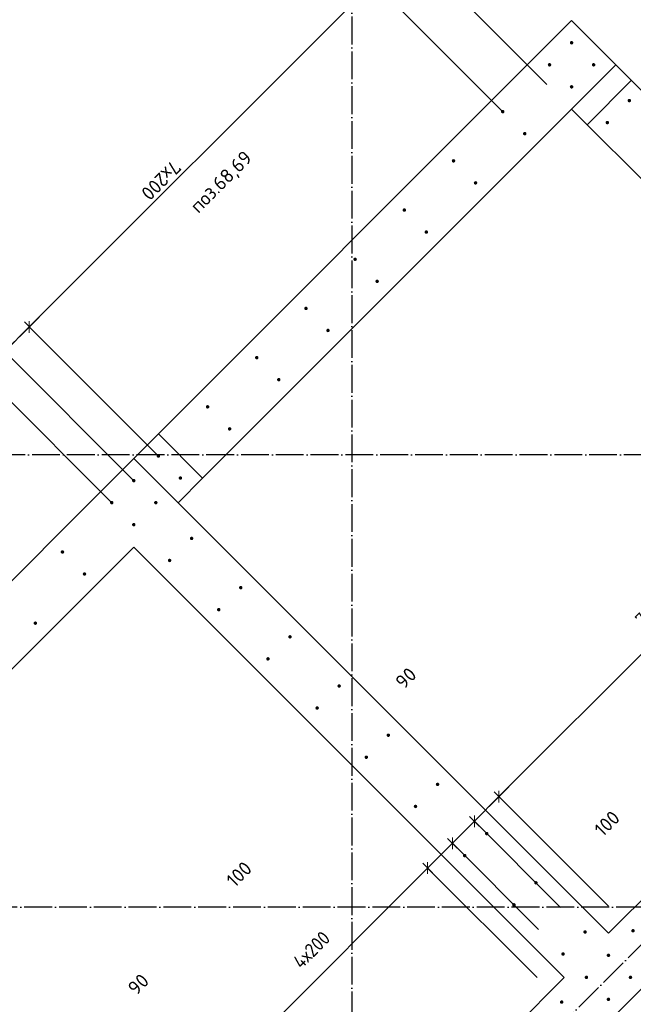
# Model space of a CAD drawing. Header units: millimetres. Extents: x -1001 to 124100, y -72947 to 40304.
# Tile 44 of 104: x 92945 to 94709, y -56379 to -53549. Entities that reach past the tile are written whole.
import ezdxf

# ---------------------------------------------------------------- set-up
doc = ezdxf.new("R2010")
doc.units = ezdxf.units.MM
doc.header["$PDMODE"] = 65
for name, pattern in [('______11', [100, 80, -10, 0, -10]), ('______5', [220, 160, -20, 20, -20]), ('________', [0])]:
    doc.linetypes.add(name, pattern=pattern)
for name, color, linetype, lineweight in [('Standard', 7, 'Continuous', 25), ('Арм.стержн. Выпуски', 180, 'Continuous', 35), ('Размерная линия_ общее_1', 7, 'Continuous', 13)]:
    doc.layers.add(name, color=color, linetype=linetype, lineweight=lineweight)
doc.layers.add('Осевая линия_ общее', color=7, linetype='______5', lineweight=13, true_color=0xa0a0a0)
doc.styles.add('ISOCPEUR', font='ISOCPEUR')
doc.dimstyles.new('DIMSTYLE_11', dxfattribs={"dimtxt": 40, "dimasz": 40, "dimexe": 0, "dimexo": 0, "dimgap": 20, "dimtad": 2, "dimdec": 0, "dimrnd": 5, "dimzin": 12, "dimdsep": 46, "dimtxsty": 'ISOCPEUR', "dimblk1": 'ALL_ML_STRICH', "dimblk2": 'ALL_ML_STRICH', "dimsah": 1, "dimcen": 0, "dimclrd": 7, "dimclre": 256, "dimclrt": 7, "dimadec": 0, "dimazin": 0, "dimtfac": 1, "dimtdec": 0, "dimtix": 1, "dimtmove": 2, "dimatfit": 3, "dimfxl": 0, "dimtvp": 1.2, "dimtzin": 0, "dimlwd": 0, "dimlwe": -3, "dimarcsym": 0})
doc.dimstyles.new('DIMSTYLE_18', dxfattribs={"dimtxt": 40, "dimasz": 40, "dimexe": 0, "dimexo": 0, "dimgap": 20, "dimtad": 0, "dimdec": 0, "dimrnd": 5, "dimzin": 12, "dimdsep": 46, "dimtxsty": 'ISOCPEUR', "dimblk1": 'ALL_ML_STRICH', "dimblk2": 'ALL_ML_STRICH', "dimsah": 1, "dimcen": 0, "dimclrd": 7, "dimclre": 256, "dimclrt": 7, "dimadec": 0, "dimazin": 0, "dimtfac": 1, "dimtdec": 0, "dimtix": 1, "dimtmove": 2, "dimatfit": 3, "dimfxl": 0, "dimtvp": 1.2, "dimtzin": 0, "dimlwd": 0, "dimlwe": -3, "dimarcsym": 0})
doc.dimstyles.new('DIMSTYLE_9', dxfattribs={"dimtxt": 40, "dimasz": 40, "dimexe": 0, "dimexo": 0, "dimgap": 20, "dimtad": 2, "dimdec": 0, "dimrnd": 5, "dimzin": 12, "dimdsep": 46, "dimtxsty": 'ISOCPEUR', "dimblk1": 'ALL_ML_STRICH', "dimblk2": 'ALL_ML_STRICH', "dimsah": 1, "dimcen": 0, "dimclrd": 7, "dimclre": 256, "dimclrt": 7, "dimadec": 0, "dimazin": 0, "dimtfac": 1, "dimtdec": 0, "dimtix": 1, "dimtmove": 2, "dimatfit": 3, "dimfxl": 0, "dimtzin": 0, "dimlwd": 0, "dimlwe": -3, "dimarcsym": 0})

# ---------------------------------------------------------------- blocks, each defined once
blk = doc.blocks.new('СЛОЖНЫЙ_ОБЪЕКТ_0')
at = {"layer": 'Осевая линия_ общее', "color": 253, "linetype": '______11', "lineweight": -3, "true_color": 0xa0a0a0, "transparency": 33554687}
blk.add_line((87969.7, -62970.3), (101744.2, -49195.9), dxfattribs=at)
blk = doc.blocks.new('ALL_ML_STRICH')
at = {"color": 0, "linetype": 'ByBlock', "lineweight": -2}
for p, q in [((-1, 0), (0.5, 0)), ((-0.3, -0.3), (0.3, 0.3)), ((0, -0.5), (0, 0.5))]:
    blk.add_line(p, q, dxfattribs=at)
blk = doc.blocks.new('*D599')
at = {"layer": 'DEFPOINTS', "color": 7, "linetype": 'Continuous', "lineweight": 13, "transparency": 33554687}
for p in [(94065, -53339.5), (94531.7, -53806.2), (94404.6, -53884.1)]:
    blk.add_point(p, dxfattribs=at)
at = {"layer": 'Размерная линия_ общее_1', "color": 7, "linetype": 'Continuous', "lineweight": -2, "transparency": 33554687}
blk.add_line((94065, -53339.5), (93962.5, -53442), dxfattribs=at)
at = {"layer": 'Размерная линия_ общее_1', "color": 253, "linetype": 'Continuous', "lineweight": -2, "true_color": 0xa0a0a0, "transparency": 33554687}
for p, q in [((94461, -53735.5), (94065, -53339.5)), ((94333.9, -53813.4), (93962.5, -53442))]:
    blk.add_line(p, q, dxfattribs=at)
at = {"layer": 'Размерная линия_ общее_1', "color": 7, "linetype": 'Continuous', "lineweight": 13, "transparency": 33554687, "xscale": 40, "yscale": 40, "zscale": 40}
for p, rotation in [((94065, -53339.5), 44.99999998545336), ((93962.5, -53442), 224.9999999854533)]:
    blk.add_blockref('ALL_ML_STRICH', p, dxfattribs=dict(at, rotation=rotation))
at = {"layer": 'Размерная линия_ общее_1', "color": 7, "linetype": 'Continuous', "lineweight": 13, "transparency": 33554687, "insert": (94135.3, -53171.2), "char_height": 40, "width": 120, "attachment_point": 5, "rotation": 45, "style": 'ISOCPEUR'}
blk.add_mtext('\\A1;{145}', dxfattribs=at)
blk = doc.blocks.new('*D600')
at = {"layer": 'DEFPOINTS', "color": 7, "linetype": 'Continuous', "lineweight": 13, "transparency": 33554687}
for p in [(93962.5, -53442), (94404.6, -53884.1), (93414.7, -54874.1)]:
    blk.add_point(p, dxfattribs=at)
at = {"layer": 'Размерная линия_ общее_1', "color": 7, "linetype": 'Continuous', "lineweight": -2, "transparency": 33554687}
blk.add_line((93962.5, -53442), (92972.5, -54432), dxfattribs=at)
at = {"layer": 'Размерная линия_ общее_1', "color": 253, "linetype": 'Continuous', "lineweight": -2, "true_color": 0xa0a0a0, "transparency": 33554687}
for p, q in [((94333.9, -53813.4), (93962.5, -53442)), ((93343.9, -54803.4), (92972.5, -54432))]:
    blk.add_line(p, q, dxfattribs=at)
at = {"layer": 'Размерная линия_ общее_1', "color": 7, "linetype": 'Continuous', "lineweight": 13, "transparency": 33554687, "xscale": 40, "yscale": 40, "zscale": 40}
for p, rotation in [((93962.5, -53442), 44.99999998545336), ((92972.5, -54432), 224.9999999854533)]:
    blk.add_blockref('ALL_ML_STRICH', p, dxfattribs=dict(at, rotation=rotation))
at = {"layer": 'Размерная линия_ общее_1', "color": 7, "linetype": 'Continuous', "lineweight": 13, "transparency": 33554687, "insert": (93412.4, -53978), "char_height": 40, "width": 2, "attachment_point": 1, "rotation": 225, "line_spacing_factor": 0.60241, "style": 'ISOCPEUR'}
blk.add_mtext('7х200', dxfattribs=at)
blk = doc.blocks.new('*D601')
at = {"layer": 'DEFPOINTS', "color": 7, "linetype": 'Continuous', "lineweight": 13, "transparency": 33554687}
for p in [(92972.5, -54432), (93414.7, -54874.1), (93343.9, -54944.8)]:
    blk.add_point(p, dxfattribs=at)
at = {"layer": 'Размерная линия_ общее_1', "color": 7, "linetype": 'Continuous', "lineweight": -2, "transparency": 33554687}
blk.add_line((92972.5, -54432), (92901.8, -54502.7), dxfattribs=at)
at = {"layer": 'Размерная линия_ общее_1', "color": 253, "linetype": 'Continuous', "lineweight": -2, "true_color": 0xa0a0a0, "transparency": 33554687}
for p, q in [((93343.9, -54803.4), (92972.5, -54432)), ((93273.2, -54874.1), (92901.8, -54502.7))]:
    blk.add_line(p, q, dxfattribs=at)
at = {"layer": 'Размерная линия_ общее_1', "color": 7, "linetype": 'Continuous', "lineweight": 13, "transparency": 33554687, "xscale": 40, "yscale": 40, "zscale": 40}
for p, rotation in [((92972.5, -54432), 44.99999998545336), ((92901.8, -54502.7), 224.9999999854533)]:
    blk.add_blockref('ALL_ML_STRICH', p, dxfattribs=dict(at, rotation=rotation))
at = {"layer": 'Размерная линия_ общее_1', "color": 7, "linetype": 'Continuous', "lineweight": 13, "transparency": 33554687, "insert": (92633.7, -53922.3), "char_height": 40, "width": 120, "attachment_point": 5, "rotation": 45, "style": 'ISOCPEUR'}
blk.add_mtext('\\A1;{100}', dxfattribs=at)
blk = doc.blocks.new('*D602')
at = {"layer": 'DEFPOINTS', "color": 7, "linetype": 'Continuous', "lineweight": 13, "transparency": 33554687}
for p in [(92901.8, -54502.7), (93343.9, -54944.8), (93280.6, -55008.1)]:
    blk.add_point(p, dxfattribs=at)
at = {"layer": 'Размерная линия_ общее_1', "color": 7, "linetype": 'Continuous', "lineweight": -2, "transparency": 33554687}
blk.add_line((92901.8, -54502.7), (92838.5, -54566), dxfattribs=at)
at = {"layer": 'Размерная линия_ общее_1', "color": 253, "linetype": 'Continuous', "lineweight": -2, "true_color": 0xa0a0a0, "transparency": 33554687}
for p, q in [((93273.2, -54874.1), (92901.8, -54502.7)), ((93209.9, -54937.4), (92838.5, -54566))]:
    blk.add_line(p, q, dxfattribs=at)
at = {"layer": 'Размерная линия_ общее_1', "color": 7, "linetype": 'Continuous', "lineweight": 13, "transparency": 33554687, "xscale": 40, "yscale": 40, "zscale": 40}
for p, rotation in [((92901.8, -54502.7), 44.99999998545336), ((92838.5, -54566), 224.9999999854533)]:
    blk.add_blockref('ALL_ML_STRICH', p, dxfattribs=dict(at, rotation=rotation))
at = {"layer": 'Размерная линия_ общее_1', "color": 7, "linetype": 'Continuous', "lineweight": 13, "transparency": 33554687, "insert": (92386.8, -54494.8), "char_height": 40, "width": 80, "attachment_point": 5, "rotation": 45, "style": 'ISOCPEUR'}
blk.add_mtext('\\A1;{90}', dxfattribs=at)
blk = doc.blocks.new('*D603')
at = {"layer": 'DEFPOINTS', "color": 7, "linetype": 'Continuous', "lineweight": 13, "transparency": 33554687}
for p in [(92838.5, -54566), (93280.6, -55008.1), (91441.8, -56846.9)]:
    blk.add_point(p, dxfattribs=at)
at = {"layer": 'Размерная линия_ общее_1', "color": 7, "linetype": 'Continuous', "lineweight": -2, "transparency": 33554687}
blk.add_line((92838.5, -54566), (90999.7, -56404.8), dxfattribs=at)
at = {"layer": 'Размерная линия_ общее_1', "color": 253, "linetype": 'Continuous', "lineweight": -2, "true_color": 0xa0a0a0, "transparency": 33554687}
for p, q in [((93209.9, -54937.4), (92838.5, -54566)), ((91371.1, -56776.2), (90999.7, -56404.8))]:
    blk.add_line(p, q, dxfattribs=at)
at = {"layer": 'Размерная линия_ общее_1', "color": 7, "linetype": 'Continuous', "lineweight": 13, "transparency": 33554687, "xscale": 40, "yscale": 40, "zscale": 40}
for p, rotation in [((92838.5, -54566), 44.99999998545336), ((90999.7, -56404.8), 224.9999999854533)]:
    blk.add_blockref('ALL_ML_STRICH', p, dxfattribs=dict(at, rotation=rotation))
at = {"layer": 'Размерная линия_ общее_1', "color": 7, "linetype": 'Continuous', "lineweight": 13, "transparency": 33554687, "insert": (91807.4, -55583), "char_height": 40, "width": 2, "attachment_point": 1, "rotation": 225, "line_spacing_factor": 0.60241, "style": 'ISOCPEUR'}
blk.add_mtext('13х200=2600', dxfattribs=at)
blk = doc.blocks.new('*D610')
at = {"layer": 'DEFPOINTS', "color": 7, "linetype": 'Continuous', "lineweight": 13, "transparency": 33554687}
for p in [(93418.2, -56687.2), (93867, -57009.4), (93803.7, -57072.7)]:
    blk.add_point(p, dxfattribs=at)
at = {"layer": 'Размерная линия_ общее_1', "color": 7, "linetype": 'Continuous', "lineweight": -2, "transparency": 33554687}
blk.add_line((93418.2, -56687.2), (93481.5, -56623.9), dxfattribs=at)
at = {"layer": 'Размерная линия_ общее_1', "color": 253, "linetype": 'Continuous', "lineweight": -2, "true_color": 0xa0a0a0, "transparency": 33554687}
for p, q in [((93796.3, -56938.6), (93481.5, -56623.9)), ((93733, -57002), (93418.2, -56687.2))]:
    blk.add_line(p, q, dxfattribs=at)
at = {"layer": 'Размерная линия_ общее_1', "color": 7, "linetype": 'Continuous', "lineweight": 13, "transparency": 33554687, "xscale": 40, "yscale": 40, "zscale": 40}
for p, rotation in [((93481.5, -56623.9), 44.999999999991), ((93418.2, -56687.2), 224.999999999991)]:
    blk.add_blockref('ALL_ML_STRICH', p, dxfattribs=dict(at, rotation=rotation))
at = {"layer": 'Размерная линия_ общее_1', "color": 7, "linetype": 'Continuous', "lineweight": 13, "transparency": 33554687, "insert": (93286.1, -56321.7), "char_height": 40, "width": 80, "attachment_point": 5, "rotation": 45, "style": 'ISOCPEUR'}
blk.add_mtext('\\A1;{90}', dxfattribs=at)
blk = doc.blocks.new('*D612')
at = {"layer": 'DEFPOINTS', "color": 7, "linetype": 'Continuous', "lineweight": 13, "transparency": 33554687}
for p in [(94503.4, -56373), (93552.2, -56553.2), (93937.7, -56938.7)]:
    blk.add_point(p, dxfattribs=at)
at = {"layer": 'Размерная линия_ общее_1', "color": 7, "linetype": 'Continuous', "lineweight": -2, "transparency": 33554687}
blk.add_line((93552.2, -56553.2), (94117.9, -55987.5), dxfattribs=at)
at = {"layer": 'Размерная линия_ общее_1', "color": 253, "linetype": 'Continuous', "lineweight": -2, "true_color": 0xa0a0a0, "transparency": 33554687}
for p, q in [((94432.7, -56302.3), (94117.9, -55987.5)), ((93867, -56868), (93552.2, -56553.2))]:
    blk.add_line(p, q, dxfattribs=at)
at = {"layer": 'Размерная линия_ общее_1', "color": 7, "linetype": 'Continuous', "lineweight": 13, "transparency": 33554687, "xscale": 40, "yscale": 40, "zscale": 40}
for p, rotation in [((94117.9, -55987.5), 44.999999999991), ((93552.2, -56553.2), 224.999999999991)]:
    blk.add_blockref('ALL_ML_STRICH', p, dxfattribs=dict(at, rotation=rotation))
at = {"layer": 'Размерная линия_ общее_1', "color": 7, "linetype": 'Continuous', "lineweight": 13, "transparency": 33554687, "insert": (93726.4, -56251.7), "char_height": 40, "width": 2, "attachment_point": 1, "rotation": 45, "line_spacing_factor": 0.60241, "style": 'ISOCPEUR'}
blk.add_mtext('\\W0.91;4х200', dxfattribs=at)
blk = doc.blocks.new('*D613')
at = {"layer": 'DEFPOINTS', "color": 7, "linetype": 'Continuous', "lineweight": 13, "transparency": 33554687}
for p in [(94117.9, -55987.5), (94507.3, -56234.8), (94503.4, -56373)]:
    blk.add_point(p, dxfattribs=at)
at = {"layer": 'Размерная линия_ общее_1', "color": 7, "linetype": 'Continuous', "lineweight": -2, "transparency": 33554687}
blk.add_line((94117.9, -55987.5), (94189, -55916.4), dxfattribs=at)
at = {"layer": 'Размерная линия_ общее_1', "color": 253, "linetype": 'Continuous', "lineweight": -2, "true_color": 0xa0a0a0, "transparency": 33554687}
for p, q in [((94436.6, -56164.1), (94189, -55916.4)), ((94432.7, -56302.3), (94117.9, -55987.5))]:
    blk.add_line(p, q, dxfattribs=at)
at = {"layer": 'Размерная линия_ общее_1', "color": 7, "linetype": 'Continuous', "lineweight": 13, "transparency": 33554687, "xscale": 40, "yscale": 40, "zscale": 40}
for p, rotation in [((94189, -55916.4), 44.999999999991), ((94117.9, -55987.5), 224.999999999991)]:
    blk.add_blockref('ALL_ML_STRICH', p, dxfattribs=dict(at, rotation=rotation))
at = {"layer": 'Размерная линия_ общее_1', "color": 7, "linetype": 'Continuous', "lineweight": 13, "transparency": 33554687, "insert": (93575.7, -56005.5), "char_height": 40, "width": 120, "attachment_point": 5, "rotation": 45, "style": 'ISOCPEUR'}
blk.add_mtext('\\A1;{100}', dxfattribs=at)
blk = doc.blocks.new('*D614')
at = {"layer": 'DEFPOINTS', "color": 7, "linetype": 'Continuous', "lineweight": 13, "transparency": 33554687}
for p in [(94189, -55916.4), (94570.6, -56171.5), (94507.3, -56234.8)]:
    blk.add_point(p, dxfattribs=at)
at = {"layer": 'Размерная линия_ общее_1', "color": 7, "linetype": 'Continuous', "lineweight": -2, "transparency": 33554687}
blk.add_line((94189, -55916.4), (94252.3, -55853.1), dxfattribs=at)
at = {"layer": 'Размерная линия_ общее_1', "color": 253, "linetype": 'Continuous', "lineweight": -2, "true_color": 0xa0a0a0, "transparency": 33554687}
for p, q in [((94499.9, -56100.7), (94252.3, -55853.1)), ((94436.6, -56164.1), (94189, -55916.4))]:
    blk.add_line(p, q, dxfattribs=at)
at = {"layer": 'Размерная линия_ общее_1', "color": 7, "linetype": 'Continuous', "lineweight": 13, "transparency": 33554687, "xscale": 40, "yscale": 40, "zscale": 40}
for p, rotation in [((94252.3, -55853.1), 44.999999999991), ((94189, -55916.4), 224.999999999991)]:
    blk.add_blockref('ALL_ML_STRICH', p, dxfattribs=dict(at, rotation=rotation))
at = {"layer": 'Размерная линия_ общее_1', "color": 7, "linetype": 'Continuous', "lineweight": 13, "transparency": 33554687, "insert": (94055.4, -55441.5), "char_height": 40, "width": 80, "attachment_point": 5, "rotation": 45, "style": 'ISOCPEUR'}
blk.add_mtext('\\A1;{90}', dxfattribs=at)
blk = doc.blocks.new('*D615')
at = {"layer": 'DEFPOINTS', "color": 7, "linetype": 'Continuous', "lineweight": 13, "transparency": 33554687}
for p in [(94252.3, -55853.1), (94570.6, -56171.5), (94708.5, -56167.9)]:
    blk.add_point(p, dxfattribs=at)
at = {"layer": 'Размерная линия_ общее_1', "color": 7, "linetype": 'Continuous', "lineweight": -2, "transparency": 33554687}
blk.add_line((94252.3, -55853.1), (94323, -55782.4), dxfattribs=at)
at = {"layer": 'Размерная линия_ общее_1', "color": 253, "linetype": 'Continuous', "lineweight": -2, "true_color": 0xa0a0a0, "transparency": 33554687}
for p, q in [((94637.8, -56097.2), (94323, -55782.4)), ((94499.9, -56100.7), (94252.3, -55853.1))]:
    blk.add_line(p, q, dxfattribs=at)
at = {"layer": 'Размерная линия_ общее_1', "color": 7, "linetype": 'Continuous', "lineweight": 13, "transparency": 33554687, "xscale": 40, "yscale": 40, "zscale": 40}
for p, rotation in [((94323, -55782.4), 44.999999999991), ((94252.3, -55853.1), 224.999999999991)]:
    blk.add_blockref('ALL_ML_STRICH', p, dxfattribs=dict(at, rotation=rotation))
at = {"layer": 'Размерная линия_ общее_1', "color": 7, "linetype": 'Continuous', "lineweight": 13, "transparency": 33554687, "insert": (94633.7, -55859.7), "char_height": 40, "width": 120, "attachment_point": 5, "rotation": 45, "style": 'ISOCPEUR'}
blk.add_mtext('\\A1;{100}', dxfattribs=at)
blk = doc.blocks.new('*D616')
at = {"layer": 'DEFPOINTS', "color": 7, "linetype": 'Continuous', "lineweight": 13, "transparency": 33554687}
for p in [(95698.4, -55178), (94323, -55782.4), (94708.5, -56167.9)]:
    blk.add_point(p, dxfattribs=at)
at = {"layer": 'Размерная линия_ общее_1', "color": 7, "linetype": 'Continuous', "lineweight": -2, "transparency": 33554687}
blk.add_line((94323, -55782.4), (95312.9, -54792.5), dxfattribs=at)
at = {"layer": 'Размерная линия_ общее_1', "color": 253, "linetype": 'Continuous', "lineweight": -2, "true_color": 0xa0a0a0, "transparency": 33554687}
for p, q in [((95627.7, -55107.2), (95312.9, -54792.5)), ((94637.8, -56097.2), (94323, -55782.4))]:
    blk.add_line(p, q, dxfattribs=at)
at = {"layer": 'Размерная линия_ общее_1', "color": 7, "linetype": 'Continuous', "lineweight": 13, "transparency": 33554687, "xscale": 40, "yscale": 40, "zscale": 40}
for p, rotation in [((95312.9, -54792.5), 44.999999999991), ((94323, -55782.4), 224.999999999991)]:
    blk.add_blockref('ALL_ML_STRICH', p, dxfattribs=dict(at, rotation=rotation))
at = {"layer": 'Размерная линия_ общее_1', "color": 7, "linetype": 'Continuous', "lineweight": 13, "transparency": 33554687, "insert": (94710.6, -55267.5), "char_height": 40, "width": 2, "attachment_point": 1, "rotation": 45, "line_spacing_factor": 0.60241, "style": 'ISOCPEUR'}
blk.add_mtext('\\W0.91;7х200', dxfattribs=at)

msp = doc.modelspace()

# ---------------------------------------------------------------- hatches: boundary and pattern name
at = {"layer": 'Арм.стержн. Выпуски', "linetype": 'Continuous', "lineweight": 35, "transparency": 33554687}
for points in [[(94536.7, -53615.2), (94536.3, -53613.3), (94535.2, -53611.7), (94533.6, -53610.6), (94531.7, -53610.2), (94529.8, -53610.6), (94528.2, -53611.7), (94527.1, -53613.3), (94526.7, -53615.2), (94527.1, -53617.2), (94528.2, -53618.8), (94529.8, -53619.9), (94531.7, -53620.2), (94533.6, -53619.9), (94535.2, -53618.8), (94536.3, -53617.2)], [(94473.4, -53678.6), (94473, -53676.6), (94471.9, -53675), (94470.3, -53673.9), (94468.4, -53673.6), (94466.5, -53673.9), (94464.8, -53675), (94463.8, -53676.6), (94463.4, -53678.6), (94463.8, -53680.5), (94464.8, -53682.1), (94466.5, -53683.2), (94468.4, -53683.6), (94470.3, -53683.2), (94471.9, -53682.1), (94473, -53680.5)], [(94600, -53678.6), (94599.6, -53676.6), (94598.5, -53675), (94596.9, -53673.9), (94595, -53673.6), (94593.1, -53673.9), (94591.5, -53675), (94590.4, -53676.6), (94590, -53678.6), (94590.4, -53680.5), (94591.5, -53682.1), (94593.1, -53683.2), (94595, -53683.6), (94596.9, -53683.2), (94598.5, -53682.1), (94599.6, -53680.5)], [(94536.7, -53741.9), (94536.3, -53739.9), (94535.2, -53738.3), (94533.6, -53737.2), (94531.7, -53736.9), (94529.8, -53737.2), (94528.2, -53738.3), (94527.1, -53739.9), (94526.7, -53741.9), (94527.1, -53743.8), (94528.2, -53745.4), (94529.8, -53746.5), (94531.7, -53746.9), (94533.6, -53746.5), (94535.2, -53745.4), (94536.3, -53743.8)], [(94702.9, -53781.4), (94702.5, -53779.5), (94701.4, -53777.9), (94699.8, -53776.8), (94697.9, -53776.4), (94696, -53776.8), (94694.3, -53777.9), (94693.3, -53779.5), (94692.9, -53781.4), (94693.3, -53783.3), (94694.3, -53785), (94696, -53786.1), (94697.9, -53786.4), (94699.8, -53786.1), (94701.4, -53785), (94702.5, -53783.3)], [(94338.7, -53813.2), (94338.3, -53811.3), (94337.2, -53809.7), (94335.6, -53808.6), (94333.7, -53808.2), (94331.8, -53808.6), (94330.2, -53809.7), (94329.1, -53811.3), (94328.7, -53813.2), (94329.1, -53815.1), (94330.2, -53816.8), (94331.8, -53817.9), (94333.7, -53818.2), (94335.6, -53817.9), (94337.2, -53816.8), (94338.3, -53815.1)], [(94639.6, -53844.7), (94639.2, -53842.8), (94638.1, -53841.2), (94636.5, -53840.1), (94634.6, -53839.7), (94632.7, -53840.1), (94631, -53841.2), (94629.9, -53842.8), (94629.6, -53844.7), (94629.9, -53846.7), (94631, -53848.3), (94632.7, -53849.4), (94634.6, -53849.7), (94636.5, -53849.4), (94638.1, -53848.3), (94639.2, -53846.7)], [(94402, -53876.5), (94401.6, -53874.6), (94400.5, -53873), (94398.9, -53871.9), (94397, -53871.5), (94395.1, -53871.9), (94393.5, -53873), (94392.4, -53874.6), (94392, -53876.5), (94392.4, -53878.5), (94393.5, -53880.1), (94395.1, -53881.2), (94397, -53881.5), (94398.9, -53881.2), (94400.5, -53880.1), (94401.6, -53878.5)], [(94197.3, -53954.7), (94196.9, -53952.7), (94195.8, -53951.1), (94194.2, -53950), (94192.3, -53949.7), (94190.4, -53950), (94188.7, -53951.1), (94187.7, -53952.7), (94187.3, -53954.7), (94187.7, -53956.6), (94188.7, -53958.2), (94190.4, -53959.3), (94192.3, -53959.7), (94194.2, -53959.3), (94195.8, -53958.2), (94196.9, -53956.6)], [(94260.6, -54018), (94260.2, -54016.1), (94259.1, -54014.4), (94257.5, -54013.3), (94255.6, -54013), (94253.7, -54013.3), (94252, -54014.4), (94251, -54016.1), (94250.6, -54018), (94251, -54019.9), (94252, -54021.5), (94253.7, -54022.6), (94255.6, -54023), (94257.5, -54022.6), (94259.1, -54021.5), (94260.2, -54019.9)], [(94055.9, -54096.1), (94055.5, -54094.2), (94054.4, -54092.5), (94052.8, -54091.5), (94050.9, -54091.1), (94048.9, -54091.5), (94047.3, -54092.5), (94046.2, -54094.2), (94045.9, -54096.1), (94046.2, -54098), (94047.3, -54099.6), (94048.9, -54100.7), (94050.9, -54101.1), (94052.8, -54100.7), (94054.4, -54099.6), (94055.5, -54098)], [(94119.2, -54159.4), (94118.8, -54157.5), (94117.7, -54155.9), (94116.1, -54154.8), (94114.2, -54154.4), (94112.2, -54154.8), (94110.6, -54155.9), (94109.5, -54157.5), (94109.2, -54159.4), (94109.5, -54161.3), (94110.6, -54162.9), (94112.2, -54164), (94114.2, -54164.4), (94116.1, -54164), (94117.7, -54162.9), (94118.8, -54161.3)], [(93914.4, -54237.5), (93914.1, -54235.6), (93913, -54234), (93911.3, -54232.9), (93909.4, -54232.5), (93907.5, -54232.9), (93905.9, -54234), (93904.8, -54235.6), (93904.4, -54237.5), (93904.8, -54239.4), (93905.9, -54241), (93907.5, -54242.1), (93909.4, -54242.5), (93911.3, -54242.1), (93913, -54241), (93914.1, -54239.4)], [(93977.7, -54300.8), (93977.4, -54298.9), (93976.3, -54297.3), (93974.7, -54296.2), (93972.7, -54295.8), (93970.8, -54296.2), (93969.2, -54297.3), (93968.1, -54298.9), (93967.7, -54300.8), (93968.1, -54302.7), (93969.2, -54304.3), (93970.8, -54305.4), (93972.7, -54305.8), (93974.7, -54305.4), (93976.3, -54304.3), (93977.4, -54302.7)], [(93773, -54378.9), (93772.6, -54377), (93771.5, -54375.4), (93769.9, -54374.3), (93768, -54373.9), (93766.1, -54374.3), (93764.5, -54375.4), (93763.4, -54377), (93763, -54378.9), (93763.4, -54380.8), (93764.5, -54382.5), (93766.1, -54383.5), (93768, -54383.9), (93769.9, -54383.5), (93771.5, -54382.5), (93772.6, -54380.8)], [(93836.3, -54442.2), (93835.9, -54440.3), (93834.9, -54438.7), (93833.2, -54437.6), (93831.3, -54437.2), (93829.4, -54437.6), (93827.8, -54438.7), (93826.7, -54440.3), (93826.3, -54442.2), (93826.7, -54444.1), (93827.8, -54445.8), (93829.4, -54446.8), (93831.3, -54447.2), (93833.2, -54446.8), (93834.9, -54445.8), (93835.9, -54444.1)], [(93631.6, -54520.3), (93631.2, -54518.4), (93630.1, -54516.8), (93628.5, -54515.7), (93626.6, -54515.3), (93624.7, -54515.7), (93623.1, -54516.8), (93622, -54518.4), (93621.6, -54520.3), (93622, -54522.3), (93623.1, -54523.9), (93624.7, -54525), (93626.6, -54525.3), (93628.5, -54525), (93630.1, -54523.9), (93631.2, -54522.3)], [(93694.9, -54583.7), (93694.5, -54581.7), (93693.4, -54580.1), (93691.8, -54579), (93689.9, -54578.7), (93688, -54579), (93686.4, -54580.1), (93685.3, -54581.7), (93684.9, -54583.7), (93685.3, -54585.6), (93686.4, -54587.2), (93688, -54588.3), (93689.9, -54588.7), (93691.8, -54588.3), (93693.4, -54587.2), (93694.5, -54585.6)], [(93490.2, -54661.8), (93489.8, -54659.9), (93488.7, -54658.2), (93487.1, -54657.1), (93485.2, -54656.8), (93483.3, -54657.1), (93481.6, -54658.2), (93480.5, -54659.9), (93480.2, -54661.8), (93480.5, -54663.7), (93481.6, -54665.3), (93483.3, -54666.4), (93485.2, -54666.8), (93487.1, -54666.4), (93488.7, -54665.3), (93489.8, -54663.7)], [(93553.5, -54725.1), (93553.1, -54723.2), (93552, -54721.5), (93550.4, -54720.5), (93548.5, -54720.1), (93546.6, -54720.5), (93544.9, -54721.5), (93543.9, -54723.2), (93543.5, -54725.1), (93543.9, -54727), (93544.9, -54728.6), (93546.6, -54729.7), (93548.5, -54730.1), (93550.4, -54729.7), (93552, -54728.6), (93553.1, -54727)], [(93348.7, -54803.2), (93348.4, -54801.3), (93347.3, -54799.6), (93345.7, -54798.6), (93343.7, -54798.2), (93341.8, -54798.6), (93340.2, -54799.6), (93339.1, -54801.3), (93338.7, -54803.2), (93339.1, -54805.1), (93340.2, -54806.7), (93341.8, -54807.8), (93343.7, -54808.2), (93345.7, -54807.8), (93347.3, -54806.7), (93348.4, -54805.1)], [(93278, -54873.9), (93277.7, -54872), (93276.6, -54870.4), (93275, -54869.3), (93273, -54868.9), (93271.1, -54869.3), (93269.5, -54870.4), (93268.4, -54872), (93268, -54873.9), (93268.4, -54875.8), (93269.5, -54877.4), (93271.1, -54878.5), (93273, -54878.9), (93275, -54878.5), (93276.6, -54877.4), (93277.7, -54875.8)], [(93412.1, -54866.5), (93411.7, -54864.6), (93410.6, -54863), (93409, -54861.9), (93407.1, -54861.5), (93405.1, -54861.9), (93403.5, -54863), (93402.4, -54864.6), (93402.1, -54866.5), (93402.4, -54868.4), (93403.5, -54870), (93405.1, -54871.1), (93407.1, -54871.5), (93409, -54871.1), (93410.6, -54870), (93411.7, -54868.4)], [(93214.7, -54937.2), (93214.3, -54935.3), (93213.3, -54933.7), (93211.6, -54932.6), (93209.7, -54932.2), (93207.8, -54932.6), (93206.2, -54933.7), (93205.1, -54935.3), (93204.7, -54937.2), (93205.1, -54939.1), (93206.2, -54940.7), (93207.8, -54941.8), (93209.7, -54942.2), (93211.6, -54941.8), (93213.3, -54940.7), (93214.3, -54939.1)], [(93341.3, -54937.2), (93341, -54935.3), (93339.9, -54933.7), (93338.3, -54932.6), (93336.3, -54932.2), (93334.4, -54932.6), (93332.8, -54933.7), (93331.7, -54935.3), (93331.3, -54937.2), (93331.7, -54939.1), (93332.8, -54940.7), (93334.4, -54941.8), (93336.3, -54942.2), (93338.3, -54941.8), (93339.9, -54940.7), (93341, -54939.1)], [(93278, -55000.5), (93277.7, -54998.6), (93276.6, -54997), (93275, -54995.9), (93273, -54995.5), (93271.1, -54995.9), (93269.5, -54997), (93268.4, -54998.6), (93268, -55000.5), (93268.4, -55002.4), (93269.5, -55004), (93271.1, -55005.1), (93273, -55005.5), (93275, -55005.1), (93276.6, -55004), (93277.7, -55002.4)], [(93444.2, -55040.1), (93443.8, -55038.2), (93442.8, -55036.6), (93441.1, -55035.5), (93439.2, -55035.1), (93437.3, -55035.5), (93435.7, -55036.6), (93434.6, -55038.2), (93434.2, -55040.1), (93434.6, -55042), (93435.7, -55043.6), (93437.3, -55044.7), (93439.2, -55045.1), (93441.1, -55044.7), (93442.8, -55043.6), (93443.8, -55042)], [(93073, -55079), (93072.6, -55077.1), (93071.5, -55075.4), (93069.9, -55074.4), (93068, -55074), (93066, -55074.4), (93064.4, -55075.4), (93063.3, -55077.1), (93063, -55079), (93063.3, -55080.9), (93064.4, -55082.5), (93066, -55083.6), (93068, -55084), (93069.9, -55083.6), (93071.5, -55082.5), (93072.6, -55080.9)], [(93380.9, -55103.4), (93380.5, -55101.5), (93379.5, -55099.9), (93377.8, -55098.8), (93375.9, -55098.4), (93374, -55098.8), (93372.4, -55099.9), (93371.3, -55101.5), (93370.9, -55103.4), (93371.3, -55105.3), (93372.4, -55106.9), (93374, -55108), (93375.9, -55108.4), (93377.8, -55108), (93379.5, -55106.9), (93380.5, -55105.3)], [(93136.3, -55142.3), (93135.9, -55140.4), (93134.8, -55138.7), (93133.2, -55137.7), (93131.3, -55137.3), (93129.4, -55137.7), (93127.7, -55138.7), (93126.6, -55140.4), (93126.3, -55142.3), (93126.6, -55144.2), (93127.7, -55145.8), (93129.4, -55146.9), (93131.3, -55147.3), (93133.2, -55146.9), (93134.8, -55145.8), (93135.9, -55144.2)], [(93585.6, -55181.5), (93585.3, -55179.6), (93584.2, -55178), (93582.6, -55176.9), (93580.6, -55176.5), (93578.7, -55176.9), (93577.1, -55178), (93576, -55179.6), (93575.6, -55181.5), (93576, -55183.4), (93577.1, -55185), (93578.7, -55186.1), (93580.6, -55186.5), (93582.6, -55186.1), (93584.2, -55185), (93585.3, -55183.4)], [(93522.3, -55244.8), (93522, -55242.9), (93520.9, -55241.3), (93519.3, -55240.2), (93517.3, -55239.8), (93515.4, -55240.2), (93513.8, -55241.3), (93512.7, -55242.9), (93512.3, -55244.8), (93512.7, -55246.7), (93513.8, -55248.4), (93515.4, -55249.4), (93517.3, -55249.8), (93519.3, -55249.4), (93520.9, -55248.4), (93522, -55246.7)], [(92994.8, -55283.7), (92994.5, -55281.8), (92993.4, -55280.2), (92991.8, -55279.1), (92989.8, -55278.7), (92987.9, -55279.1), (92986.3, -55280.2), (92985.2, -55281.8), (92984.8, -55283.7), (92985.2, -55285.6), (92986.3, -55287.2), (92987.9, -55288.3), (92989.8, -55288.7), (92991.8, -55288.3), (92993.4, -55287.2), (92994.5, -55285.6)], [(93727.1, -55322.9), (93726.7, -55321), (93725.6, -55319.4), (93724, -55318.3), (93722.1, -55317.9), (93720.2, -55318.3), (93718.5, -55319.4), (93717.4, -55321), (93717.1, -55322.9), (93717.4, -55324.8), (93718.5, -55326.5), (93720.2, -55327.5), (93722.1, -55327.9), (93724, -55327.5), (93725.6, -55326.5), (93726.7, -55324.8)], [(93663.8, -55386.2), (93663.4, -55384.3), (93662.3, -55382.7), (93660.7, -55381.6), (93658.8, -55381.2), (93656.8, -55381.6), (93655.2, -55382.7), (93654.1, -55384.3), (93653.8, -55386.2), (93654.1, -55388.1), (93655.2, -55389.8), (93656.8, -55390.9), (93658.8, -55391.2), (93660.7, -55390.9), (93662.3, -55389.8), (93663.4, -55388.1)], [(93868.5, -55464.3), (93868.1, -55462.4), (93867, -55460.8), (93865.4, -55459.7), (93863.5, -55459.3), (93861.6, -55459.7), (93860, -55460.8), (93858.9, -55462.4), (93858.5, -55464.3), (93858.9, -55466.3), (93860, -55467.9), (93861.6, -55469), (93863.5, -55469.3), (93865.4, -55469), (93867, -55467.9), (93868.1, -55466.3)], [(93805.2, -55527.7), (93804.8, -55525.7), (93803.7, -55524.1), (93802.1, -55523), (93800.2, -55522.7), (93798.3, -55523), (93796.6, -55524.1), (93795.6, -55525.7), (93795.2, -55527.7), (93795.6, -55529.6), (93796.6, -55531.2), (93798.3, -55532.3), (93800.2, -55532.7), (93802.1, -55532.3), (93803.7, -55531.2), (93804.8, -55529.6)], [(94009.9, -55605.8), (94009.5, -55603.9), (94008.4, -55602.2), (94006.8, -55601.2), (94004.9, -55600.8), (94003, -55601.2), (94001.4, -55602.2), (94000.3, -55603.9), (93999.9, -55605.8), (94000.3, -55607.7), (94001.4, -55609.3), (94003, -55610.4), (94004.9, -55610.8), (94006.8, -55610.4), (94008.4, -55609.3), (94009.5, -55607.7)], [(93946.6, -55669.1), (93946.2, -55667.2), (93945.1, -55665.5), (93943.5, -55664.5), (93941.6, -55664.1), (93939.7, -55664.5), (93938.1, -55665.5), (93937, -55667.2), (93936.6, -55669.1), (93937, -55671), (93938.1, -55672.6), (93939.7, -55673.7), (93941.6, -55674.1), (93943.5, -55673.7), (93945.1, -55672.6), (93946.2, -55671)], [(94151.3, -55747.2), (94151, -55745.3), (94149.9, -55743.7), (94148.2, -55742.6), (94146.3, -55742.2), (94144.4, -55742.6), (94142.8, -55743.7), (94141.7, -55745.3), (94141.3, -55747.2), (94141.7, -55749.1), (94142.8, -55750.7), (94144.4, -55751.8), (94146.3, -55752.2), (94148.2, -55751.8), (94149.9, -55750.7), (94151, -55749.1)], [(94088, -55810.5), (94087.6, -55808.6), (94086.6, -55807), (94084.9, -55805.9), (94083, -55805.5), (94081.1, -55805.9), (94079.5, -55807), (94078.4, -55808.6), (94078, -55810.5), (94078.4, -55812.4), (94079.5, -55814), (94081.1, -55815.1), (94083, -55815.5), (94084.9, -55815.1), (94086.6, -55814), (94087.6, -55812.4)], [(94292.8, -55888.6), (94292.4, -55886.7), (94291.3, -55885.1), (94289.7, -55884), (94287.8, -55883.6), (94285.8, -55884), (94284.2, -55885.1), (94283.1, -55886.7), (94282.8, -55888.6), (94283.1, -55890.5), (94284.2, -55892.1), (94285.8, -55893.2), (94287.8, -55893.6), (94289.7, -55893.2), (94291.3, -55892.1), (94292.4, -55890.5)], [(94229.4, -55951.9), (94229.1, -55950), (94228, -55948.4), (94226.4, -55947.3), (94224.4, -55946.9), (94222.5, -55947.3), (94220.9, -55948.4), (94219.8, -55950), (94219.4, -55951.9), (94219.8, -55953.8), (94220.9, -55955.5), (94222.5, -55956.5), (94224.4, -55956.9), (94226.4, -55956.5), (94228, -55955.5), (94229.1, -55953.8)], [(94434.2, -56030), (94433.8, -56028.1), (94432.7, -56026.5), (94431.1, -56025.4), (94429.2, -56025), (94427.3, -56025.4), (94425.6, -56026.5), (94424.6, -56028.1), (94424.2, -56030), (94424.6, -56031.9), (94425.6, -56033.6), (94427.3, -56034.7), (94429.2, -56035), (94431.1, -56034.7), (94432.7, -56033.6), (94433.8, -56031.9)], [(94370.9, -56093.3), (94370.5, -56091.4), (94369.4, -56089.8), (94367.8, -56088.7), (94365.9, -56088.3), (94364, -56088.7), (94362.3, -56089.8), (94361.2, -56091.4), (94360.9, -56093.3), (94361.2, -56095.3), (94362.3, -56096.9), (94364, -56098), (94365.9, -56098.3), (94367.8, -56098), (94369.4, -56096.9), (94370.5, -56095.3)], [(94575.6, -56171.5), (94575.2, -56169.5), (94574.1, -56167.9), (94572.5, -56166.8), (94570.6, -56166.5), (94568.7, -56166.8), (94567.1, -56167.9), (94566, -56169.5), (94565.6, -56171.5), (94566, -56173.4), (94567.1, -56175), (94568.7, -56176.1), (94570.6, -56176.5), (94572.5, -56176.1), (94574.1, -56175), (94575.2, -56173.4)], [(94713.5, -56167.9), (94713.1, -56166), (94712, -56164.4), (94710.4, -56163.3), (94708.5, -56162.9), (94706.5, -56163.3), (94704.9, -56164.4), (94703.8, -56166), (94703.5, -56167.9), (94703.8, -56169.8), (94704.9, -56171.4), (94706.5, -56172.5), (94708.5, -56172.9), (94710.4, -56172.5), (94712, -56171.4), (94713.1, -56169.8)], [(94512.3, -56234.8), (94511.9, -56232.9), (94510.8, -56231.2), (94509.2, -56230.1), (94507.3, -56229.8), (94505.4, -56230.1), (94503.8, -56231.2), (94502.7, -56232.9), (94502.3, -56234.8), (94502.7, -56236.7), (94503.8, -56238.3), (94505.4, -56239.4), (94507.3, -56239.8), (94509.2, -56239.4), (94510.8, -56238.3), (94511.9, -56236.7)], [(94642.8, -56238.6), (94642.4, -56236.7), (94641.3, -56235.1), (94639.7, -56234), (94637.8, -56233.6), (94635.8, -56234), (94634.2, -56235.1), (94633.1, -56236.7), (94632.8, -56238.6), (94633.1, -56240.5), (94634.2, -56242.1), (94635.8, -56243.2), (94637.8, -56243.6), (94639.7, -56243.2), (94641.3, -56242.1), (94642.4, -56240.5)], [(94579.4, -56301.9), (94579.1, -56300), (94578, -56298.4), (94576.4, -56297.3), (94574.4, -56296.9), (94572.5, -56297.3), (94570.9, -56298.4), (94569.8, -56300), (94569.4, -56301.9), (94569.8, -56303.8), (94570.9, -56305.5), (94572.5, -56306.5), (94574.4, -56306.9), (94576.4, -56306.5), (94578, -56305.5), (94579.1, -56303.8)], [(94706.1, -56301.9), (94705.7, -56300), (94704.6, -56298.4), (94703, -56297.3), (94701.1, -56296.9), (94699.1, -56297.3), (94697.5, -56298.4), (94696.4, -56300), (94696.1, -56301.9), (94696.4, -56303.8), (94697.5, -56305.5), (94699.1, -56306.5), (94701.1, -56306.9), (94703, -56306.5), (94704.6, -56305.5), (94705.7, -56303.8)], [(94508.4, -56373), (94508, -56371.1), (94506.9, -56369.4), (94505.3, -56368.4), (94503.4, -56368), (94501.5, -56368.4), (94499.8, -56369.4), (94498.8, -56371.1), (94498.4, -56373), (94498.8, -56374.9), (94499.8, -56376.5), (94501.5, -56377.6), (94503.4, -56378), (94505.3, -56377.6), (94506.9, -56376.5), (94508, -56374.9)], [(94642.8, -56365.2), (94642.4, -56363.3), (94641.3, -56361.7), (94639.7, -56360.6), (94637.8, -56360.2), (94635.8, -56360.6), (94634.2, -56361.7), (94633.1, -56363.3), (94632.8, -56365.2), (94633.1, -56367.1), (94634.2, -56368.8), (94635.8, -56369.8), (94637.8, -56370.2), (94639.7, -56369.8), (94641.3, -56368.8), (94642.4, -56367.1)]]:
    msp.add_hatch(color=4, dxfattribs=at).paths.add_polyline_path(points)

# ---------------------------------------------------------------- linework, layer by layer
at = {"color": 7, "linetype": 'Continuous', "lineweight": 35, "transparency": 33554687}
for p, q in [((94404.4, -53678.9), (94531.7, -53551.6)), ((94531.7, -53551.6), (95896.4, -54916.4)), ((93343.7, -54739.6), (94404.4, -53678.9)), ((94531.7, -53806.2), (93471, -54866.9)), ((95769.1, -55043.6), (94531.7, -53806.2)), ((93343.7, -54739.6), (93273, -54810.3)), ((93471, -54866.9), (93343.7, -54739.6)), ((93145.8, -54937.6), (93273, -54810.3)), ((93273, -54810.3), (94637.8, -56175)), ((93400.3, -54937.6), (93471, -54866.9)), ((91335.6, -56747.8), (93145.8, -54937.6)), ((94637.8, -56175), (95769.1, -55043.6)), ((93273, -55064.9), (91462.8, -56875)), ((94510.5, -56302.3), (93273, -55064.9)), ((95896.4, -55170.9), (94637.8, -56429.6)), ((92629.6, -58183.2), (94510.5, -56302.3))]:
    msp.add_line(p, q, dxfattribs=at)
at = {"color": 7, "linetype": '________', "lineweight": 35, "transparency": 33554687}
for p, q in [((94659, -53678.9), (94531.7, -53551.6)), ((94659, -53678.9), (94531.7, -53806.2)), ((94576.2, -53850.8), (94703.5, -53723.5))]:
    msp.add_line(p, q, dxfattribs=at)
at = {"layer": 'Осевая линия_ общее', "color": 253, "linetype": '______11', "lineweight": -3, "true_color": 0xa0a0a0, "transparency": 33554687}
for p, q in [((93900, -23410), (93900, -72827.9)), ((102370, -54800), (77142.2, -54800)), ((105150, -56100), (77142.2, -56100))]:
    msp.add_line(p, q, dxfattribs=at)

# ---------------------------------------------------------------- block references
msp.add_blockref('СЛОЖНЫЙ_ОБЪЕКТ_0', (0, 0), dxfattribs=at)

# ---------------------------------------------------------------- texts
at = {"layer": 'Standard', "color": 7, "linetype": 'Continuous', "lineweight": 13, "transparency": 33554687, "insert": (93509.3, -54000.6), "char_height": 40, "width": 239.298, "attachment_point": 2, "rotation": 45, "style": 'ISOCPEUR'}
msp.add_mtext('\\A1;{\\fISOCPEUR|i0|b0;\\H40.000000;\\W1.000000;\\C7;поз.68,69}\\P', dxfattribs=at)

# ---------------------------------------------------------------- dimensions: what is measured, and where the dimension line sits
at = {"layer": 'Размерная линия_ общее_1', "color": 7, "linetype": 'Continuous', "lineweight": 13, "transparency": 33554687}
for base, p1, p2, angle, dimstyle, picture, middle in [((93962.5, -53442), (94461, -53735.5), (94333.9, -53813.4), 225, 'DIMSTYLE_9', '*D599', (94135.3, -53171.2)), ((92901.8, -54502.7), (93343.9, -54803.4), (93273.2, -54874.1), 225, 'DIMSTYLE_11', '*D601', (92633.7, -53922.3)), ((92838.5, -54566), (93273.2, -54874.1), (93209.9, -54937.4), 225, 'DIMSTYLE_9', '*D602', (92386.8, -54494.8)), ((94252.3, -55853.1), (94436.6, -56164.1), (94499.9, -56100.7), 45, 'DIMSTYLE_9', '*D614', (94055.4, -55441.5)), ((94323, -55782.4), (94499.9, -56100.7), (94637.8, -56097.2), 45, 'DIMSTYLE_18', '*D615', (94633.7, -55859.7)), ((94189, -55916.4), (94432.7, -56302.3), (94436.6, -56164.1), 45, 'DIMSTYLE_11', '*D613', (93575.7, -56005.5)), ((93481.5, -56623.9), (93733, -57002), (93796.3, -56938.6), 45, 'DIMSTYLE_9', '*D610', (93286.1, -56321.7))]:
    dim = msp.add_linear_dim(base=base, p1=p1, p2=p2, angle=angle, dimstyle=dimstyle, override={"dimpost": '<>', "dimclrd": 7, "dimclre": 253, "dimclrt": 7, "dimlwd": 0, "dimlwe": 65533}, dxfattribs=at)
    dim.commit()
    dim.dimension.update_dxf_attribs({"geometry": picture, "text_midpoint": middle, "dimtype": 160})
for base, p1, p2, angle, text, picture, middle in [((92972.5, -54432), (94333.9, -53813.4), (93343.9, -54803.4), 225, '7х200', '*D600', (93453.4, -53922.9)), ((90999.7, -56404.8), (93209.9, -54937.4), (91371.1, -56776.2), 225, '13х200=2600', '*D603', (91905, -55471.3)), ((95312.9, -54792.5), (94637.8, -56097.2), (95627.7, -55107.2), 45, '\\W0.91;7х200', '*D616', (94803.8, -55273.3)), ((94117.9, -55987.5), (93867, -56868), (94432.7, -56302.3), 45, '\\W0.91;4х200', '*D612', (93820.9, -56256.2))]:
    dim = msp.add_linear_dim(base=base, p1=p1, p2=p2, angle=angle, text=text, dimstyle='DIMSTYLE_9', override={"dimpost": '<>', "dimclrd": 7, "dimclre": 253, "dimclrt": 7, "dimlwd": 0, "dimlwe": 65533}, dxfattribs=at)
    dim.commit()
    dim.dimension.update_dxf_attribs({"geometry": picture, "text_midpoint": middle, "dimtype": 160})

doc.saveas('drawing.dxf')
